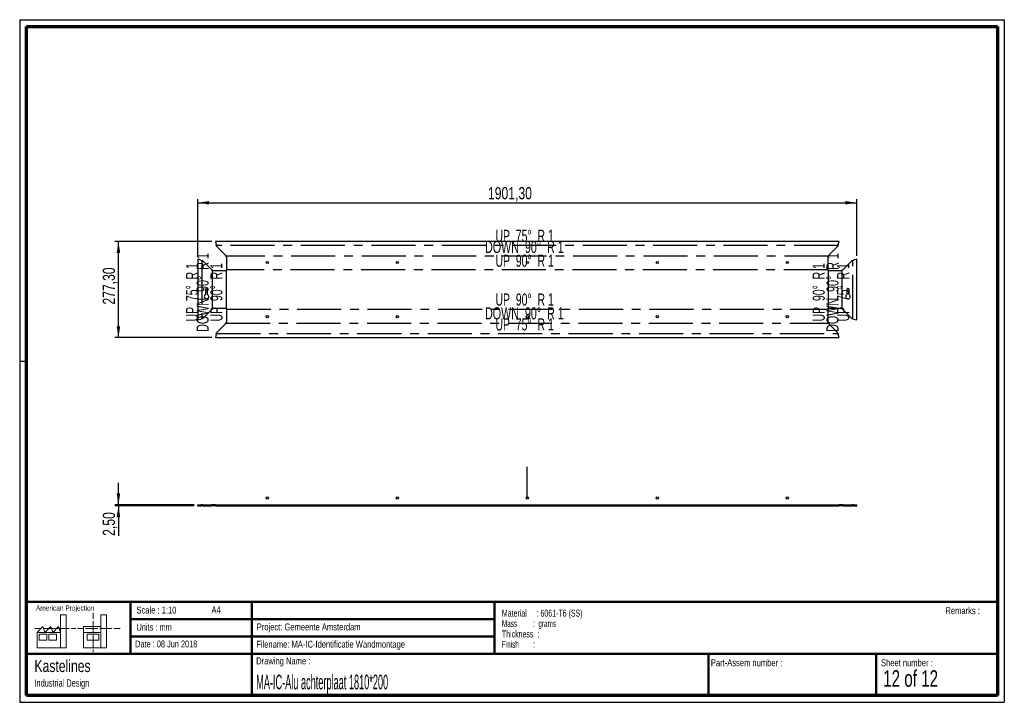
# Paper-space layout 'GA-FS-AluSheet 850_1220 Flat' of a CAD drawing. Header units: millimetres. Extents: x 7 to 291, y 7 to 204.
import ezdxf

# ---------------------------------------------------------------- set-up
doc = ezdxf.new("R2010")
doc.units = ezdxf.units.MM
doc.linetypes.add('CENTERX2', pattern=[20.32, 12.7, -2.54, 2.54, -2.54])
for name, color, linetype in [('BORDERS', 7, 'Continuous'), ('DRAWING', 7, 'Continuous'), ('LOGO', 7, 'Continuous'), ('TEXT_SHEET_FORMAT', 7, 'Continuous')]:
    doc.layers.add(name, color=color, linetype=linetype)
doc.styles.add('SLDTEXTSTYLE0', font='TXT', dxfattribs={"width": 0.7})
doc.styles.add('SLDTEXTSTYLE1', font='TXT', dxfattribs={"width": 0.75})
doc.styles.add('SLDTEXTSTYLE10', font='TXT', dxfattribs={"width": 0.645833})
doc.styles.add('SLDTEXTSTYLE11', font='TXT', dxfattribs={"width": 0.660714})
doc.styles.add('SLDTEXTSTYLE12', font='TXT', dxfattribs={"width": 0.6875})
doc.styles.add('SLDTEXTSTYLE2', font='TXT', dxfattribs={"width": 0.694444})
doc.styles.add('SLDTEXTSTYLE5', font='TXT', dxfattribs={"width": 0.55})
doc.styles.add('SLDTEXTSTYLE6', font='TXT', dxfattribs={"width": 0.605})
doc.styles.add('SLDTEXTSTYLE7', font='TXT', dxfattribs={"width": 0.549})
doc.styles.add('SLDTEXTSTYLE8', font='TXT', dxfattribs={"width": 0.467045})
doc.dimstyles.new('SLDDIMSTYLE0', dxfattribs={"dimtxt": 3.5, "dimasz": 3.302, "dimexe": 0, "dimexo": 0.0625, "dimgap": 0.875, "dimtad": 1, "dimlfac": 10, "dimrnd": 1e-09, "dimzin": 12, "dimdsep": 46, "dimtxsty": 'SLDTEXTSTYLE1', "dimsah": 1, "dimcen": 0.09, "dimadec": 0, "dimazin": 3, "dimtfac": 1, "dimtofl": 0, "dimtmove": 0, "dimatfit": 3, "dimfxl": 1, "dimfrac": 2, "dimtolj": 1, "dimtzin": 12, "dimarcsym": 0})
doc.dimstyles.new('SLDDIMSTYLE1', dxfattribs={"dimtxt": 3.5, "dimasz": 3.302, "dimexe": 0, "dimexo": 0.0625, "dimgap": 0.875, "dimtad": 1, "dimlfac": 10, "dimrnd": 1e-09, "dimzin": 12, "dimdsep": 46, "dimtxsty": 'SLDTEXTSTYLE1', "dimsah": 1, "dimcen": 0.09, "dimadec": 0, "dimazin": 3, "dimtfac": 1, "dimtmove": 0, "dimatfit": 0, "dimfxl": 1, "dimfrac": 2, "dimtolj": 1, "dimtzin": 12, "dimarcsym": 0})

# ---------------------------------------------------------------- blocks, each defined once
blk = doc.blocks.new('SW_NOTE_0_34')
at = {"layer": 'TEXT_SHEET_FORMAT', "color": 0, "char_height": 2, "attachment_point": 1}
for s, insert, style in [('Material     : 6061-T6 (SS)', (0, 2.58), 'SLDTEXTSTYLE6'), ('Mass         :  grams', (0, -0.42), 'SLDTEXTSTYLE5'), ('Thickness  :', (0, -3.42), 'SLDTEXTSTYLE6'), ('Finish        :', (0, -6.42), 'SLDTEXTSTYLE7')]:
    blk.add_mtext(s, dxfattribs=dict(at, insert=insert, style=style))
blk = doc.blocks.new('SW_NOTE_0_35')
at = {"layer": 'DRAWING', "color": 0, "attachment_point": 1, "style": 'SLDTEXTSTYLE1'}
for s, insert, char_height in [('Kastelines', (0, 4.51), 3.5), ('Industrial Design', (0, -1.09), 2.1167)]:
    blk.add_mtext(s, dxfattribs=dict(at, insert=insert, char_height=char_height))
blk = doc.blocks.new('_D_63')
at = {"layer": 'LOGO'}
for p, q in [((62.02, 139.75), (34.05, 139.75)), ((35.05, 112.02), (35.05, 139.75)), ((62.02, 112.02), (34.05, 112.02))]:
    blk.add_line(p, q, dxfattribs=at)
for points in [[(35.05, 139.75), (34.54, 136.45), (35.56, 136.45)], [(35.05, 112.02), (35.56, 115.32), (34.54, 115.32)]]:
    blk.add_solid(points, dxfattribs=at)
at = {"layer": 'LOGO', "insert": (30.54, 121.56), "char_height": 3.5, "attachment_point": 1, "rotation": 90, "style": 'SLDTEXTSTYLE1'}
blk.add_mtext('277,30', dxfattribs=at)
blk = doc.blocks.new('_D_64')
at = {"layer": 'LOGO'}
for p, q in [((57.91, 135.64), (57.91, 151.95)), ((57.91, 150.95), (248.04, 150.95)), ((248.04, 135.64), (248.04, 151.95))]:
    blk.add_line(p, q, dxfattribs=at)
for points in [[(57.91, 150.95), (61.21, 150.44), (61.21, 151.45)], [(248.04, 150.95), (244.73, 151.45), (244.73, 150.44)]]:
    blk.add_solid(points, dxfattribs=at)
at = {"layer": 'LOGO', "insert": (141.64, 155.46), "char_height": 3.5, "attachment_point": 1, "style": 'SLDTEXTSTYLE1'}
blk.add_mtext('1901,30', dxfattribs=at)
blk = doc.blocks.new('_D_65')
at = {"layer": 'LOGO'}
for p, q in [((35.05, 63.76), (35.05, 70.11)), ((56.91, 63.76), (34.05, 63.76)), ((56.91, 63.51), (34.05, 63.51)), ((35.05, 63.76), (35.05, 63.51)), ((35.05, 63.51), (35.05, 54.82))]:
    blk.add_line(p, q, dxfattribs=at)
for points in [[(35.05, 63.76), (35.56, 67.07), (34.54, 67.07)], [(35.05, 63.51), (34.54, 60.21), (35.56, 60.21)]]:
    blk.add_solid(points, dxfattribs=at)
at = {"layer": 'LOGO', "insert": (30.54, 54.82), "char_height": 3.5, "attachment_point": 1, "rotation": 90, "style": 'SLDTEXTSTYLE1'}
blk.add_mtext('2,50', dxfattribs=at)

psp = doc.layouts.new('GA-FS-AluSheet 850_1220 Flat')

# ---------------------------------------------------------------- linework, layer by layer
at = {"color": 7, "linetype": 'Continuous', "lineweight": 25}
for p, q in [((63.0199, 139.7517), (63.261, 138.8203)), ((242.9227, 139.7517), (63.0199, 139.7517)), ((242.6817, 138.8203), (242.9227, 139.7517)), ((63.3576, 138.3785), (63.261, 138.8203)), ((63.3576, 138.3785), (65.939, 135.7971)), ((240.0036, 135.7971), (242.5851, 138.3785)), ((242.6817, 138.8203), (242.5851, 138.3785)), ((57.9064, 134.6382), (57.9064, 117.1354)), ((58.8378, 134.3971), (57.9064, 134.6382)), ((58.8378, 134.3971), (59.2796, 134.3006)), ((61.861, 131.7191), (59.2796, 134.3006)), ((66.289, 135.2669), (65.939, 135.7971)), ((66.289, 131.3691), (66.289, 135.2669)), ((240.0036, 135.7971), (239.6536, 135.2669)), ((239.6536, 135.2669), (239.6536, 131.3691)), ((246.663, 134.3006), (244.0816, 131.7191)), ((246.663, 134.3006), (247.1048, 134.3971)), ((248.0363, 134.6382), (247.1048, 134.3971)), ((248.0363, 117.1354), (248.0363, 134.6382)), ((61.861, 131.7191), (62.3912, 131.3691)), ((62.3912, 131.3691), (66.289, 131.3691)), ((239.6536, 131.3691), (243.5515, 131.3691)), ((243.5515, 131.3691), (244.0816, 131.7191)), ((60.136, 125.8868), (60.136, 124.4497)), ((60.786, 124.4497), (60.786, 125.8868)), ((245.1566, 125.8868), (245.1566, 124.4497)), ((245.8066, 124.4497), (245.8066, 125.8868)), ((59.2796, 117.473), (61.861, 120.0545)), ((62.3912, 120.4045), (61.861, 120.0545)), ((66.289, 120.4045), (62.3912, 120.4045)), ((66.289, 116.5066), (66.289, 120.4045)), ((243.5515, 120.4045), (239.6536, 120.4045)), ((239.6536, 120.4045), (239.6536, 116.5066)), ((244.0816, 120.0545), (243.5515, 120.4045)), ((244.0816, 120.0545), (246.663, 117.473)), ((57.9064, 117.1354), (58.8378, 117.3764)), ((59.2796, 117.473), (58.8378, 117.3764)), ((65.939, 115.9765), (66.289, 116.5066)), ((239.6536, 116.5066), (240.0036, 115.9765)), ((247.1048, 117.3764), (246.663, 117.473)), ((247.1048, 117.3764), (248.0363, 117.1354)), ((65.939, 115.9765), (63.3576, 113.3951)), ((242.5851, 113.3951), (240.0036, 115.9765)), ((63.261, 112.9533), (63.0199, 112.0218)), ((63.0199, 112.0218), (242.9227, 112.0218)), ((63.261, 112.9533), (63.3576, 113.3951)), ((242.5851, 113.3951), (242.6817, 112.9533)), ((242.9227, 112.0218), (242.6817, 112.9533)), ((57.9064, 63.5136), (57.9064, 63.7636)), ((57.9064, 63.7636), (58.8378, 63.7636)), ((57.9064, 63.5136), (58.8378, 63.5136)), ((58.8378, 63.5136), (58.8378, 63.7636)), ((59.2796, 63.7636), (58.8378, 63.7636)), ((59.2796, 63.5136), (58.8378, 63.5136)), ((59.2796, 63.5136), (59.2796, 63.7636)), ((59.2796, 63.7636), (61.861, 63.7636)), ((59.2796, 63.5136), (61.861, 63.5136)), ((61.861, 63.5136), (61.861, 63.7636)), ((62.3912, 63.7636), (61.861, 63.7636)), ((62.3912, 63.5136), (61.861, 63.5136)), ((62.3912, 63.5136), (62.3912, 63.7636)), ((63.0199, 63.7636), (62.3912, 63.7636)), ((63.0199, 63.5136), (62.3912, 63.5136)), ((63.0199, 63.7636), (242.9227, 63.7636)), ((63.0199, 63.5136), (63.0199, 63.7636)), ((63.0199, 63.5136), (242.9227, 63.5136)), ((242.9227, 63.5136), (242.9227, 63.7636)), ((243.5515, 63.7636), (242.9227, 63.7636)), ((243.5515, 63.5136), (242.9227, 63.5136)), ((243.5515, 63.5136), (243.5515, 63.7636)), ((244.0816, 63.7636), (243.5515, 63.7636)), ((244.0816, 63.5136), (243.5515, 63.5136)), ((244.0816, 63.5136), (244.0816, 63.7636)), ((244.0816, 63.7636), (246.663, 63.7636)), ((244.0816, 63.5136), (246.663, 63.5136)), ((246.663, 63.5136), (246.663, 63.7636)), ((247.1048, 63.7636), (246.663, 63.7636)), ((247.1048, 63.5136), (246.663, 63.5136)), ((247.1048, 63.5136), (247.1048, 63.7636)), ((247.1048, 63.7636), (248.0363, 63.7636)), ((247.1048, 63.5136), (248.0363, 63.5136)), ((248.0363, 63.5136), (248.0363, 63.7636))]:
    psp.add_line(p, q, dxfattribs=at)
at = {"color": 7, "linetype": 'CENTERX2'}
for p, q in [((242.6334, 138.5994), (63.3093, 138.5994)), ((59.0587, 134.3488), (59.0587, 117.4247)), ((239.8286, 135.532), (66.114, 135.532)), ((246.8839, 117.4247), (246.8839, 134.3488)), ((62.1261, 131.5441), (62.1261, 120.2295)), ((66.1062, 131.3691), (66.1062, 120.4045)), ((239.6536, 131.5519), (66.289, 131.5519)), ((239.8364, 120.4045), (239.8364, 131.3691)), ((243.8165, 120.2295), (243.8165, 131.5441)), ((66.289, 120.2217), (239.6536, 120.2217)), ((66.114, 116.2416), (239.8286, 116.2416)), ((63.3093, 113.1742), (242.6334, 113.1742)), ((152.9713, 65.7636), (152.9713, 74.7778))]:
    psp.add_line(p, q, dxfattribs=at)
at = {"color": 7, "linetype": 'Continuous', "lineweight": 25}
for centre in [(77.9713, 133.7169), (115.4713, 133.7169), (152.9713, 133.7169), (190.4713, 133.7169), (227.9713, 133.7169), (77.9713, 118.0566), (115.4713, 118.0566), (152.9713, 118.0566), (190.4713, 118.0566), (227.9713, 118.0566)]:
    psp.add_circle(centre, 0.325, dxfattribs=at)
at = {"color": 7, "linetype": 'Continuous'}
for centre in [(77.9713, 65.7636), (115.4713, 65.7636), (152.9713, 65.7636), (190.4713, 65.7636), (227.9713, 65.7636)]:
    psp.add_circle(centre, 0.325, dxfattribs=at)
at = {"color": 7, "linetype": 'Continuous', "lineweight": 25}
for centre, radius, start, end in [((60.461, 125.8868), 0.325, 0, 180), ((245.4816, 125.8868), 0.325, 360, 180), ((60.461, 123.8868), 0.65, 120, 60), ((245.4816, 123.8868), 0.65, 120, 60)]:
    psp.add_arc(centre, radius, start, end, dxfattribs=at)
at = {"layer": 'BORDERS', "lineweight": 70}
for p, q in [((8.5696, 8.7839), (8.5696, 201.7839)), ((8.5696, 201.7839), (288.5696, 201.7839)), ((288.5696, 201.7839), (288.5696, 8.7839)), ((288.5696, 8.7839), (8.5696, 8.7839))]:
    psp.add_line(p, q, dxfattribs=at)
at = {"layer": 'BORDERS', "lineweight": 50}
for p, q in [((8.5696, 35.7839), (288.5696, 35.7839)), ((38.5696, 35.7839), (38.5696, 20.7839)), ((73.5696, 35.7839), (73.5696, 8.7839)), ((143.5696, 35.7839), (143.5696, 20.7839)), ((38.5696, 30.7839), (143.5696, 30.7839)), ((38.5696, 25.7839), (143.5696, 25.7839)), ((8.5696, 20.7839), (288.5696, 20.7839)), ((205.2225, 8.7839), (205.2225, 20.7839)), ((253.6509, 8.7839), (253.6509, 20.7839))]:
    psp.add_line(p, q, dxfattribs=at)
at = {"layer": 'TEXT_SHEET_FORMAT'}
for p, q in [((6.5696, 203.7839), (290.5696, 203.7839)), ((6.5696, 203.7839), (6.5696, 6.7839)), ((290.5696, 203.7839), (290.5696, 6.7839)), ((6.5696, 105.2839), (8.6215, 105.2839)), ((6.5696, 6.7839), (290.5696, 6.7839))]:
    psp.add_line(p, q, dxfattribs=at)
at = {"layer": 'TEXT_SHEET_FORMAT', "color": 7, "linetype": 'Continuous', "lineweight": 18}
for p, q in [((18.3208, 26.9711), (18.3208, 32.0361)), ((18.3208, 32.0361), (20.0027, 32.0361)), ((20.0027, 32.0361), (20.0027, 22.4704)), ((27.7328, 32.596), (27.7328, 30.8389)), ((31.6542, 32.0317), (29.9723, 32.0317)), ((29.9723, 32.0317), (29.9723, 22.466)), ((31.6542, 26.9668), (31.6542, 32.0317)), ((11.5933, 26.9711), (13.2752, 28.6594)), ((13.2752, 28.6594), (13.8375, 26.9711)), ((13.8375, 26.9711), (15.5194, 28.6594)), ((15.5194, 28.6594), (16.0814, 26.9711)), ((16.0814, 26.9711), (17.7632, 28.6594)), ((17.7632, 28.6594), (18.3208, 26.9711)), ((24.9266, 28.655), (24.9266, 26.9668)), ((24.9266, 28.655), (29.9723, 28.655)), ((27.7328, 30.2516), (27.7328, 28.4899)), ((27.7328, 28.4899), (27.7328, 26.7282)), ((10.9809, 28.0997), (12.736, 28.0997)), ((18.3208, 26.9711), (11.5933, 26.9711)), ((11.5933, 26.9711), (11.5933, 22.4704)), ((12.1556, 26.4115), (14.3995, 26.4115)), ((12.1556, 24.7231), (12.1556, 26.4115)), ((13.321, 28.0997), (15.076, 28.0997)), ((14.3995, 26.4115), (14.3995, 24.7231)), ((14.957, 26.4115), (17.2012, 26.4115)), ((14.957, 24.7231), (14.957, 26.4115)), ((15.076, 28.0997), (16.8309, 28.0997)), ((17.2012, 26.4115), (17.2012, 24.7231)), ((17.4159, 28.0997), (19.1711, 28.0997)), ((18.3208, 26.9711), (18.3208, 22.4704)), ((19.1711, 28.0997), (20.926, 28.0997)), ((21.511, 28.0997), (22.8089, 28.0997)), ((23.2447, 28.0953), (24.9952, 28.0953)), ((24.9266, 26.9668), (29.9723, 26.9668)), ((24.9266, 26.9668), (24.9266, 22.466)), ((25.5802, 28.0953), (27.3352, 28.0953)), ((26.0509, 26.4071), (29.4147, 26.4071)), ((26.0509, 24.7187), (26.0509, 26.4071)), ((27.3352, 28.0953), (29.0902, 28.0953)), ((27.7328, 26.1409), (27.7328, 24.3793)), ((29.4147, 26.4071), (29.4147, 24.7187)), ((29.6752, 28.0953), (31.4303, 28.0953)), ((31.4303, 28.0953), (33.1853, 28.0953)), ((31.6542, 26.9668), (31.6542, 22.466)), ((33.7703, 28.0953), (35.5252, 28.0953)), ((14.3995, 24.7231), (12.1556, 24.7231)), ((17.2012, 24.7231), (14.957, 24.7231)), ((29.4147, 24.7187), (26.0509, 24.7187)), ((27.7328, 24.3793), (27.7328, 22.6175)), ((11.5933, 22.4704), (18.3208, 22.4704)), ((18.3208, 22.4704), (20.0027, 22.4704)), ((24.9266, 22.466), (31.6542, 22.466)), ((27.7328, 22.0302), (27.7328, 21.342))]:
    psp.add_line(p, q, dxfattribs=at)

# ---------------------------------------------------------------- block references
at = {"layer": 'DRAWING'}
psp.add_blockref('SW_NOTE_0_35', (10.8265, 14.511), dxfattribs=at)
at = {"layer": 'TEXT_SHEET_FORMAT', "color": 218}
psp.add_blockref('SW_NOTE_0_34', (145.6526, 30.9309), dxfattribs=at)

# ---------------------------------------------------------------- texts
at = {"color": 7, "linetype": 'Continuous', "lineweight": 0, "char_height": 3.5, "attachment_point": 2}
for s, insert, style in [('UP  75°  R 1', (152.2033, 143.1473), 'SLDTEXTSTYLE10'), ('DOWN  90°  R 1', (152.1413, 139.9598), 'SLDTEXTSTYLE11'), ('UP  90°  R 1', (152.2033, 135.9797), 'SLDTEXTSTYLE10'), ('UP  90°  R 1', (152.2033, 124.7696), 'SLDTEXTSTYLE10'), ('DOWN  90°  R 1', (152.1413, 120.7894), 'SLDTEXTSTYLE11'), ('UP  75°  R 1', (152.2033, 117.602), 'SLDTEXTSTYLE10')]:
    psp.add_mtext(s, dxfattribs=dict(at, insert=insert, style=style))
at = {"color": 7, "linetype": 'Continuous', "lineweight": 0, "char_height": 3.5, "attachment_point": 2, "rotation": 90}
for s, insert, style in [('DOWN  90°  R 1', (57.5782, 125.0568), 'SLDTEXTSTYLE11'), ('DOWN  90°  R 1', (239.2687, 125.0568), 'SLDTEXTSTYLE11'), ('UP  75°  R 1', (54.5108, 125.1187), 'SLDTEXTSTYLE10'), ('UP  90°  R 1', (61.5584, 125.1187), 'SLDTEXTSTYLE10'), ('UP  90°  R 1', (235.2885, 125.1187), 'SLDTEXTSTYLE10'), ('UP  75°  R 1', (242.3361, 125.1187), 'SLDTEXTSTYLE10')]:
    psp.add_mtext(s, dxfattribs=dict(at, insert=insert, style=style))
at = {"layer": 'TEXT_SHEET_FORMAT', "attachment_point": 1}
for s, insert, char_height, style in [('American Projection', (11.2772, 34.7557), 1.5, 'SLDTEXTSTYLE1'), ('Scale : 1:10', (40.2454, 34.4082), 2, 'SLDTEXTSTYLE1'), ('A4', (61.8906, 34.4862), 2, 'SLDTEXTSTYLE1'), ('Remarks :', (273.5956, 34.2358), 2, 'SLDTEXTSTYLE1'), ('Units : mm', (40.2393, 29.4761), 2, 'SLDTEXTSTYLE0'), ('Project: Gemeente Amsterdam', (74.9564, 29.538), 2, 'SLDTEXTSTYLE1'), ('Date : 08 Jun 2018', (39.8865, 24.6218), 2, 'SLDTEXTSTYLE2'), ('Filename: MA-IC-Identificatie Wandmontage', (74.7977, 24.5313), 2, 'SLDTEXTSTYLE1'), ('Drawing Name :', (74.7803, 19.7365), 2, 'SLDTEXTSTYLE1'), ('Part-Assem number :', (205.9266, 19.2104), 2, 'SLDTEXTSTYLE1'), ('Sheet number :', (255.0112, 19.2104), 2, 'SLDTEXTSTYLE1'), ('12 of 12', (255.6343, 16.0396), 4.7625, 'SLDTEXTSTYLE12')]:
    psp.add_mtext(s, dxfattribs=dict(at, insert=insert, char_height=char_height, style=style))
at = {"layer": 'TEXT_SHEET_FORMAT', "color": 218, "insert": (74.7803, 14.7617), "char_height": 4.233333, "attachment_point": 1, "style": 'SLDTEXTSTYLE8'}
psp.add_mtext('MA-IC-Alu achterplaat 1810*200', dxfattribs=at)

# ---------------------------------------------------------------- dimensions: what is measured, and where the dimension line sits
at = {"layer": 'LOGO'}
dim = psp.add_linear_dim(base=(248.0363, 150.9464), p1=(57.9064, 134.6382), p2=(248.0363, 134.6382), dimstyle='SLDDIMSTYLE0', dxfattribs=at)
dim.commit()
dim.dimension.update_dxf_attribs({"geometry": '_D_64', "text_midpoint": (150.0449, 150.9464), "dimtype": 160})
for base, p1, p2, picture, middle in [((35.0492, 139.7517), (63.0199, 112.0218), (63.0199, 139.7517), '_D_63', (35.0492, 128.6685)), ((35.0492, 63.5136), (57.9064, 63.7636), (57.9064, 63.5136), '_D_65', (35.0492, 59.3431))]:
    dim = psp.add_linear_dim(base=base, p1=p1, p2=p2, angle=90, dimstyle='SLDDIMSTYLE1', dxfattribs=at)
    dim.commit()
    dim.dimension.update_dxf_attribs({"geometry": picture, "text_midpoint": middle, "dimtype": 160})

doc.saveas('drawing.dxf')
